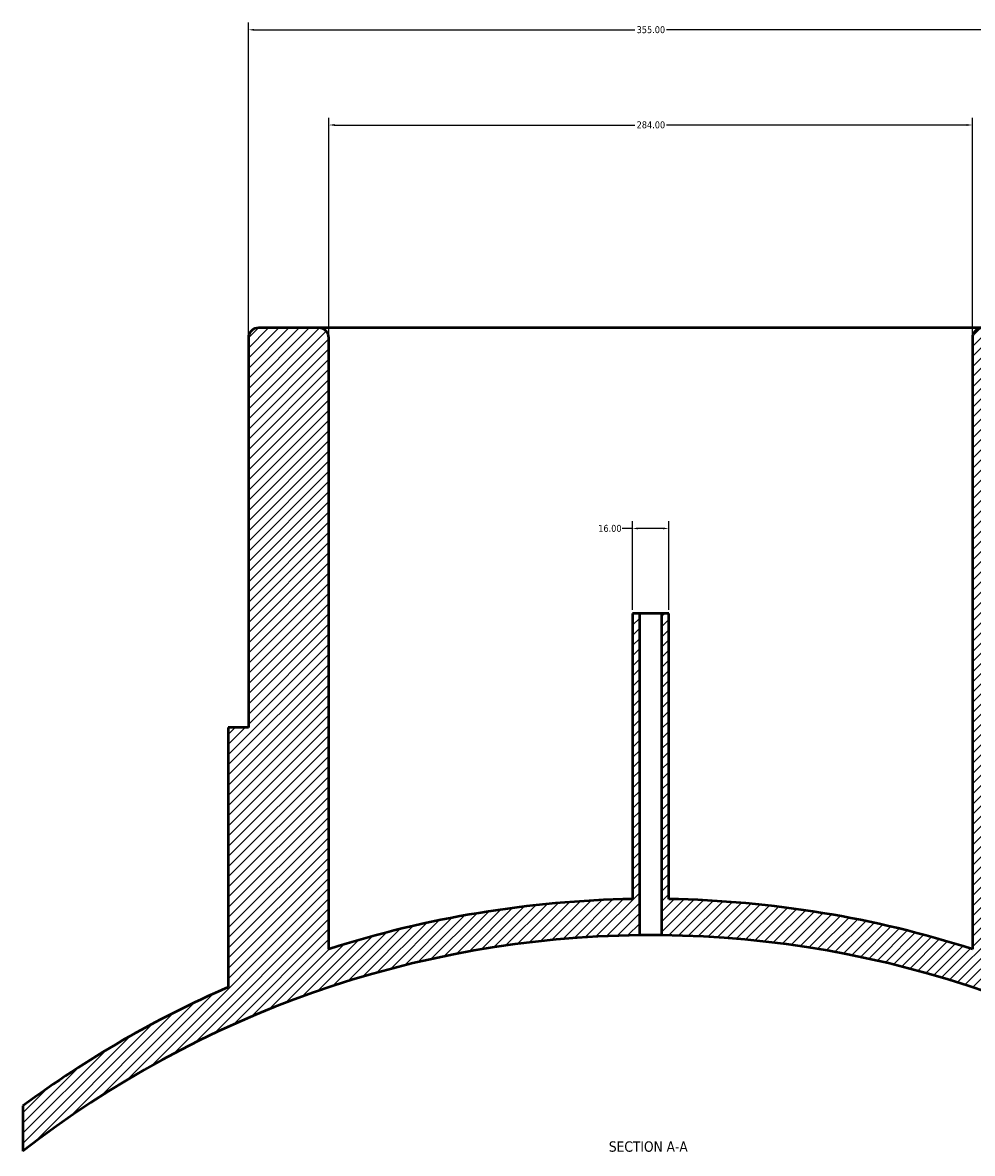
# Model space of a CAD drawing. Header units: millimetres. Extents: x -449 to 1834, y -500 to 2533.
# Tile 7 of 8: x 314 to 734, y 2034 to 2533. Entities that reach past the tile are written whole.
import ezdxf

# ---------------------------------------------------------------- set-up
doc = ezdxf.new("R2010")
doc.units = ezdxf.units.MM
for name, color, linetype, lineweight in [('Dimension (ANSI)', 7, 'Continuous', 25), ('Hatch (ANSI)', 7, 'Continuous', 18), ('Symbol (ANSI)', 7, 'Continuous', 25), ('Visible (ANSI)', 7, 'Continuous', 50)]:
    doc.layers.add(name, color=color, linetype=linetype, lineweight=lineweight)
doc.styles.add('Label Text (ANSI)', font='tahoma.ttf')
doc.styles.add('Note Text (ANSI)', font='tahoma.ttf')
doc.dimstyles.new('Default - mm (ANSI)', dxfattribs={"dimtxt": 3.048, "dimasz": 2.5, "dimexe": 3.175, "dimexo": 1.6002, "dimgap": 0.8, "dimtad": 0, "dimtoh": 1, "dimrnd": 1e-08, "dimzin": 4, "dimdsep": 46, "dimtxsty": 'Note Text (ANSI)', "dimcen": 0.09, "dimdle": 10, "dimclrd": 256, "dimclre": 256, "dimclrt": 256, "dimadec": 1, "dimazin": 1, "dimtfac": 1, "dimtofl": 0, "dimtmove": 0, "dimatfit": 3, "dimfxl": 1, "dimtolj": 1, "dimtzin": 4, "dimlwd": -1, "dimlwe": -1, "dimarcsym": 0})

# ---------------------------------------------------------------- blocks, each defined once
blk = doc.blocks.new('*D7')
at = {"layer": 'Defpoints', "color": 0, "transparency": 16777216}
for p in [(769.03, 2530.09), (414.03, 2394.09), (769.03, 2394.09)]:
    blk.add_point(p, dxfattribs=at)
at = {"layer": 'Dimension (ANSI)', "transparency": 16777216}
for p, q in [((414.03, 2395.69), (414.03, 2533.27)), ((416.53, 2530.09), (584.56, 2530.09)), ((766.53, 2530.09), (598.5, 2530.09)), ((769.03, 2395.69), (769.03, 2533.27))]:
    blk.add_line(p, q, dxfattribs=at)
for points in [[(416.53, 2530.51), (416.53, 2529.68), (414.03, 2530.09)], [(766.53, 2530.51), (766.53, 2529.68), (769.03, 2530.09)]]:
    blk.add_solid(points, dxfattribs=at)
at = {"layer": 'Dimension (ANSI)', "transparency": 16777216, "insert": (585.36, 2531.68), "char_height": 3.048, "attachment_point": 1, "style": 'Note Text (ANSI)'}
blk.add_mtext('\\A1;355.00', dxfattribs=at)
blk = doc.blocks.new('*D8')
at = {"layer": 'Defpoints', "color": 0, "transparency": 16777216}
for p in [(733.53, 2488.09), (449.53, 2394.09), (733.53, 2394.09)]:
    blk.add_point(p, dxfattribs=at)
at = {"layer": 'Dimension (ANSI)', "transparency": 16777216}
for p, q in [((449.53, 2395.69), (449.53, 2491.27)), ((733.53, 2395.69), (733.53, 2491.27)), ((452.03, 2488.09), (584.57, 2488.09)), ((731.03, 2488.09), (598.49, 2488.09))]:
    blk.add_line(p, q, dxfattribs=at)
for points in [[(452.03, 2488.51), (452.03, 2487.68), (449.53, 2488.09)], [(731.03, 2488.51), (731.03, 2487.68), (733.53, 2488.09)]]:
    blk.add_solid(points, dxfattribs=at)
at = {"layer": 'Dimension (ANSI)', "transparency": 16777216, "insert": (585.37, 2489.69), "char_height": 3.048, "attachment_point": 1, "style": 'Note Text (ANSI)'}
blk.add_mtext('\\A1;284.00', dxfattribs=at)
blk = doc.blocks.new('*D9')
at = {"layer": 'Defpoints', "color": 0, "transparency": 16777216}
for p in [(599.53, 2310.07), (583.53, 2272.59), (599.53, 2272.59)]:
    blk.add_point(p, dxfattribs=at)
at = {"layer": 'Dimension (ANSI)', "transparency": 16777216}
for p, q in [((583.53, 2274.19), (583.53, 2313.24)), ((599.53, 2274.19), (599.53, 2313.24)), ((583.53, 2310.07), (579.01, 2310.07)), ((597.03, 2310.07), (586.03, 2310.07))]:
    blk.add_line(p, q, dxfattribs=at)
for points in [[(586.03, 2310.49), (586.03, 2309.65), (583.53, 2310.07)], [(597.03, 2310.49), (597.03, 2309.65), (599.53, 2310.07)]]:
    blk.add_solid(points, dxfattribs=at)
at = {"layer": 'Dimension (ANSI)', "transparency": 16777216, "insert": (568.42, 2311.65), "char_height": 3.048, "attachment_point": 1, "style": 'Note Text (ANSI)'}
blk.add_mtext('\\A1;16.00', dxfattribs=at)
blk = doc.blocks.new('*D10')
at = {"layer": 'Defpoints', "color": 0, "transparency": 16777216}
for p in [(816.23, 2070.48), (591.53, 1680.59)]:
    blk.add_point(p, dxfattribs=at)
at = {"layer": 'Dimension (ANSI)', "transparency": 16777216}
for p, q in [((778.86, 2158.63), (867.03, 2158.63)), ((867.03, 2158.63), (817.48, 2072.65))]:
    blk.add_line(p, q, dxfattribs=at)
blk.add_solid([(817.12, 2072.85), (817.84, 2072.44), (816.23, 2070.48)], dxfattribs=at)
at = {"layer": 'Dimension (ANSI)', "transparency": 16777216, "insert": (763.23, 2160.22), "char_height": 3.048, "attachment_point": 1, "style": 'Note Text (ANSI)'}
blk.add_mtext('\\A1;R450.00', dxfattribs=at)
blk = doc.blocks.new('*D11')
at = {"layer": 'Defpoints', "color": 0, "transparency": 16777216}
for p in [(738.03, 2398.59), (591.53, 1680.59), (983.53, 1680.59)]:
    blk.add_point(p, dxfattribs=at)
at = {"layer": 'Dimension (ANSI)', "transparency": 16777216}
for p, q in [((739.63, 2398.59), (986.71, 2398.59)), ((983.53, 2396.09), (983.53, 1971.56)), ((983.53, 1683.09), (983.53, 1957.62)), ((593.13, 1680.59), (986.71, 1680.59))]:
    blk.add_line(p, q, dxfattribs=at)
for points in [[(983.11, 2396.09), (983.95, 2396.09), (983.53, 2398.59)], [(983.11, 1683.09), (983.95, 1683.09), (983.53, 1680.59)]]:
    blk.add_solid(points, dxfattribs=at)
at = {"layer": 'Dimension (ANSI)', "transparency": 16777216, "insert": (981.94, 1958.42), "char_height": 3.048, "attachment_point": 1, "rotation": 90, "style": 'Note Text (ANSI)'}
blk.add_mtext('\\A1;718.00', dxfattribs=at)

msp = doc.modelspace()

# ---------------------------------------------------------------- hatches: boundary and pattern name
at = {"layer": 'Hatch (ANSI)'}
h = msp.add_hatch(dxfattribs=at)
h.set_pattern_fill('ANSI31', color=256, scale=25.4, style=0)
h.set_pattern_definition([(45, (0, 0), (-2.245064, 2.245064), [])])
edge = h.paths.add_edge_path()
edge.add_line((599.5312, 2272.5943), (596.3312, 2272.5943))
edge.add_line((596.3312, 2272.5943), (596.3312, 2130.5687))
edge.add_ellipse((591.5312, 1680.5943), major_axis=(449.9744, -4.8), ratio=1, start_angle=52.618868, end_angle=90, ccw=False)
edge.add_line((868.5312, 2035.2364), (868.5312, 2055.3302))
edge.add_ellipse((591.5312, 1680.5943), major_axis=(-374.7359, 277), ratio=1, start_angle=270, end_angle=282.896514)
edge.add_line((777.9062, 2107.7013), (777.9062, 2222.1943))
edge.add_line((777.9062, 2222.1943), (769.0312, 2222.1943))
edge.add_line((769.0312, 2222.1943), (769.0312, 2394.0943))
edge.add_ellipse((764.5312, 2394.0943), major_axis=(0, 4.5), ratio=1, start_angle=270, end_angle=360)
edge.add_line((764.5312, 2398.5943), (738.0312, 2398.5943))
edge.add_ellipse((738.0312, 2394.0943), major_axis=(-4.5, 0), ratio=1, start_angle=270, end_angle=360)
edge.add_line((733.5312, 2394.0943), (733.5312, 2124.4321))
edge.add_ellipse((591.5312, 1680.5943), major_axis=(-443.8378, 142), ratio=1, start_angle=270, end_angle=286.757714)
edge.add_line((599.5312, 2146.5256), (599.5312, 2272.5943))
edge = h.paths.add_edge_path()
edge.add_line((586.7312, 2272.5943), (583.5312, 2272.5943))
edge.add_line((583.5312, 2272.5943), (583.5312, 2146.5256))
edge.add_ellipse((591.5312, 1680.5943), major_axis=(-465.9313, -8), ratio=1, start_angle=270, end_angle=286.757714)
edge.add_line((449.5312, 2124.4321), (449.5312, 2394.0943))
edge.add_ellipse((445.0312, 2394.0943), major_axis=(0, 4.5), ratio=1, start_angle=270, end_angle=360)
edge.add_line((445.0312, 2398.5943), (418.5312, 2398.5943))
edge.add_ellipse((418.5312, 2394.0943), major_axis=(-4.5, 0), ratio=1, start_angle=270, end_angle=360)
edge.add_line((414.0312, 2394.0943), (414.0312, 2222.1943))
edge.add_line((414.0312, 2222.1943), (405.1562, 2222.1943))
edge.add_line((405.1562, 2222.1943), (405.1562, 2107.7013))
edge.add_ellipse((591.5312, 1680.5943), major_axis=(-427.107, -186.375), ratio=1, start_angle=270, end_angle=282.896514)
edge.add_line((314.5312, 2055.3302), (314.5312, 2035.2364))
edge.add_ellipse((591.5312, 1680.5943), major_axis=(354.6421, 277), ratio=1, start_angle=52.618868, end_angle=90, ccw=False)
edge.add_line((586.7312, 2130.5687), (586.7312, 2272.5943))

# ---------------------------------------------------------------- linework, layer by layer
at = {"layer": 'Visible (ANSI)'}
for p, q in [((445.0312, 2398.5943), (418.5312, 2398.5943)), ((738.0312, 2398.5943), (445.0312, 2398.5943)), ((414.0312, 2394.0943), (414.0312, 2222.1943)), ((449.5312, 2124.4321), (449.5312, 2394.0943)), ((733.5312, 2394.0943), (733.5312, 2124.4321)), ((586.7312, 2272.5943), (583.5312, 2272.5943)), ((583.5312, 2272.5943), (583.5312, 2146.5256)), ((586.7312, 2130.5687), (586.7312, 2272.5943)), ((596.3312, 2272.5943), (586.7312, 2272.5943)), ((599.5312, 2272.5943), (596.3312, 2272.5943)), ((596.3312, 2272.5943), (596.3312, 2130.5687)), ((599.5312, 2146.5256), (599.5312, 2272.5943)), ((414.0312, 2222.1943), (405.1562, 2222.1943)), ((405.1562, 2222.1943), (405.1562, 2107.7013)), ((314.5312, 2055.3302), (314.5312, 2035.2364))]:
    msp.add_line(p, q, dxfattribs=at)
for centre, radius, start, end in [((418.5312, 2394.0943), 4.5, 90, 180), ((445.0312, 2394.0943), 4.5, 0, 90), ((738.0312, 2394.0943), 4.5, 90, 180), ((591.5312, 1680.5943), 466, 90.983667, 107.741381), ((591.5312, 1680.5943), 466, 72.258619, 89.016333), ((591.5312, 1680.5943), 450, 90.611167, 127.992299), ((591.5312, 1680.5943), 450, 52.007701, 89.388833), ((591.5312, 1680.5943), 466, 113.574825, 126.471339)]:
    msp.add_arc(centre, radius, start, end, dxfattribs=at)
msp.add_open_spline([(596.3312, 2130.5687), (596.3312, 2130.5687), (596.2108, 2130.57), (595.7209, 2130.5749), (595.3515, 2130.5783), (594.4992, 2130.5847), (593.9594, 2130.5881), (592.7768, 2130.593), (592.1339, 2130.5943), (590.9285, 2130.5943), (590.2856, 2130.593), (589.103, 2130.5881), (588.5633, 2130.5847), (587.7109, 2130.5783), (587.3415, 2130.5749), (586.8517, 2130.57), (586.7312, 2130.5687), (586.7312, 2130.5687)], degree=3, knots=[0, 0, 0, 0, 0.18081109, 0.18081109, 0.36162217, 0.36162217, 0.54243326, 0.54243326, 0.72324434, 0.72324434, 0.90405542, 0.90405542, 1.08486651, 1.08486651, 1.26567759, 1.26567759, 1.44648868, 1.44648868, 1.44648868, 1.44648868], dxfattribs=at)

# ---------------------------------------------------------------- texts
at = {"layer": 'Symbol (ANSI)', "insert": (573.1068, 2034.9678), "char_height": 4.572, "attachment_point": 7, "style": 'Label Text (ANSI)'}
msp.add_mtext('SECTION A-A', dxfattribs=at)

# ---------------------------------------------------------------- dimensions: what is measured, and where the dimension line sits
at = {"layer": 'Dimension (ANSI)'}
for base, p1, p2, angle, override, picture, middle in [((769.0312, 2530.0943), (414.0312, 2394.0943), (769.0312, 2394.0943), 180, {"dimgap": 0.8, "dimtoh": 0, "dimdec": 2, "dimtol": 0, "dimlim": 0, "dimtp": 0, "dimtm": 0, "dimtdec": 2, "dimatfit": 1}, '*D7', (591.5312, 2530.0943)), ((983.5312, 1680.5943), (738.0312, 2398.5943), (591.5312, 1680.5943), 270, {"dimgap": 0.8, "dimtoh": 0, "dimdec": 2, "dimtol": 0, "dimlim": 0, "dimtp": 0, "dimtm": 0, "dimtdec": 2, "dimatfit": 1}, '*D11', (983.5312, 1964.5943)), ((599.5312, 2310.0684), (583.5312, 2272.5943), (599.5312, 2272.5943), 180, {"dimgap": 0.8, "dimtoh": 0, "dimdec": 2, "dimtol": 0, "dimlim": 0, "dimtp": 0, "dimtm": 0, "dimtdec": 2, "dimatfit": 2}, '*D9', (573.3173, 2310.0684))]:
    dim = msp.add_linear_dim(base=base, p1=p1, p2=p2, angle=angle, dimstyle='Default - mm (ANSI)', override=override, dxfattribs=at)
    dim.commit()
    dim.dimension.update_dxf_attribs({"geometry": picture, "text_midpoint": middle, "dimtype": 160})
dim = msp.add_linear_dim(base=(733.5312, 2488.0943), p1=(449.5312, 2394.0943), p2=(733.5312, 2394.0943), dimstyle='Default - mm (ANSI)', override={"dimgap": 0.8, "dimtoh": 0, "dimdec": 2, "dimtol": 0, "dimlim": 0, "dimtp": 0, "dimtm": 0, "dimtdec": 2, "dimatfit": 1}, dxfattribs=at)
dim.commit()
dim.dimension.update_dxf_attribs({"geometry": '*D8', "text_midpoint": (591.5312, 2488.0943), "dimtype": 160})
dim = msp.add_radius_dim(center=(591.5312, 1680.5943), mpoint=(816.2293, 2070.4799), dimstyle='Default - mm (ANSI)', override={"dimgap": 0.8, "dimtih": 1, "dimdec": 2, "dimlfac": 1, "dimcen": 0, "dimtol": 0, "dimlim": 0, "dimtp": 0, "dimtm": 0, "dimtdec": 2}, dxfattribs=at)
dim.commit()
dim.dimension.update_dxf_attribs({"geometry": '*D10', "text_midpoint": (770.6427, 2158.6339), "dimtype": 164})

doc.saveas('drawing.dxf')
